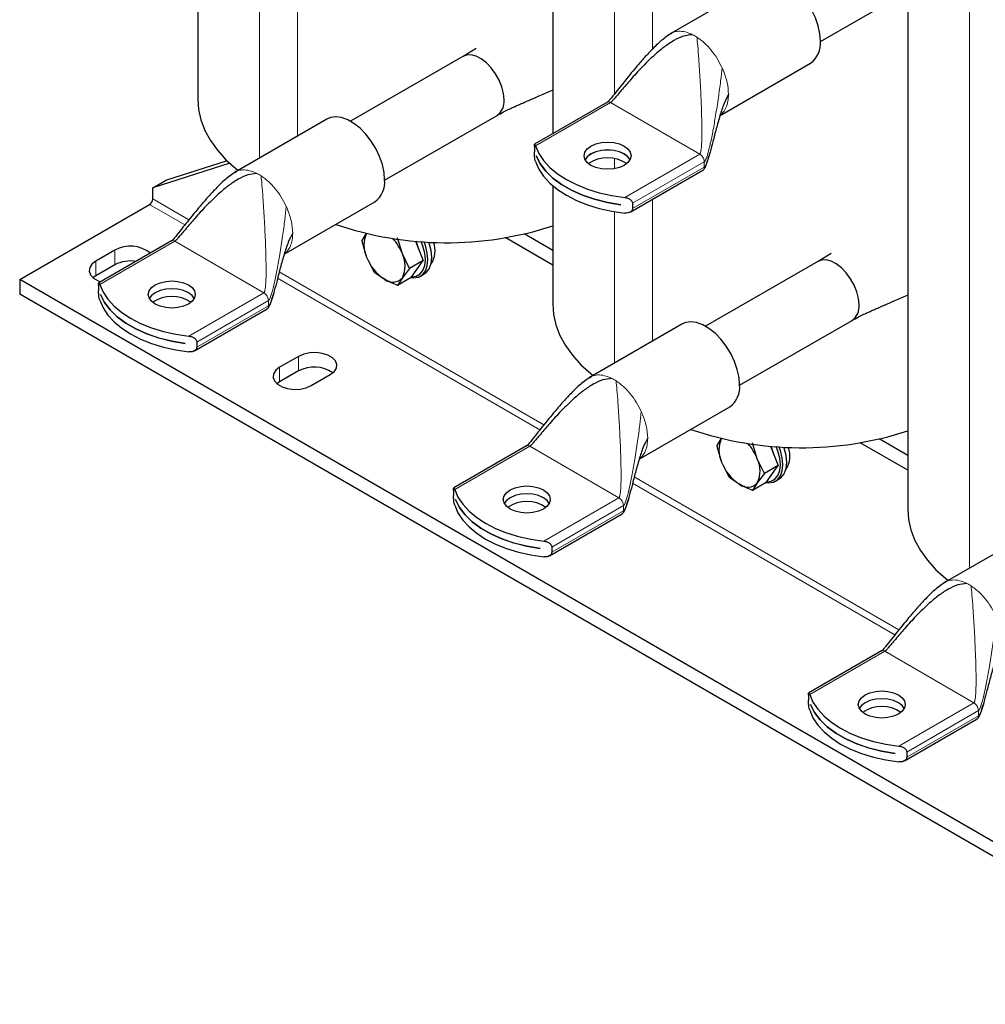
# Model space of a CAD drawing. Header units: millimetres. Extents: x 5 to 418, y 2 to 292.
# Tile 9 of 16: x 237 to 280, y 51 to 95. Entities that reach past the tile are written whole.
import ezdxf

# ---------------------------------------------------------------- set-up
doc = ezdxf.new("R2010")
doc.units = ezdxf.units.MM

msp = doc.modelspace()

# ---------------------------------------------------------------- linework, layer by layer
at = {"color": 7, "linetype": 'Continuous', "lineweight": 18}
for p, q in [((263.0875, 106.0742), (263.0875, 91.4756)), ((264.7845, 105.0945), (264.7845, 93.4794)), ((278.9266, 96.9304), (278.9266, 70.3292)), ((248.9453, 95.9268), (248.9453, 89.5965)), ((247.2483, 95.3719), (247.2483, 88.6168)), ((267.8896, 92.6506), (267.9405, 92.5349)), ((259.5669, 89.1638), (262.914, 91.096)), ((266.8926, 88.7992), (262.914, 91.096)), ((266.8926, 88.7992), (263.5456, 86.867)), ((263.0875, 88.6007), (263.0875, 88.1431)), ((263.8971, 86.6018), (267.0953, 88.4481)), ((267.0953, 88.4481), (267.0843, 88.5307)), ((267.0953, 88.214), (267.0953, 88.4481)), ((267.0953, 88.214), (263.8971, 86.3677)), ((243.9241, 85.6419), (242.348, 86.5517)), ((244.1026, 85.8654), (242.4894, 86.7967)), ((264.7845, 86.7831), (264.7845, 80.4527)), ((248.4441, 86.4632), (248.4951, 86.3474)), ((263.0875, 86.2281), (263.0875, 79.473)), ((240.1215, 82.9764), (243.4685, 84.9086)), ((247.4472, 82.6117), (243.4685, 84.9086)), ((240.7924, 84.5107), (240.7924, 83.8575)), ((239.9438, 84.0209), (239.9438, 83.3676)), ((259.9418, 76.7216), (248.131, 83.5399)), ((259.7633, 76.4981), (248.0572, 83.2559)), ((247.4472, 82.6117), (244.1002, 80.6795)), ((244.4516, 80.4143), (247.6499, 82.2606)), ((247.6499, 82.2606), (247.6388, 82.3432)), ((247.6499, 82.0266), (247.6499, 82.2606)), ((247.6499, 82.0266), (244.4516, 80.1803)), ((248.9948, 79.7755), (248.9948, 79.1223)), ((248.1463, 79.2857), (248.1463, 78.6325)), ((264.2833, 77.3194), (264.3343, 77.2036)), ((255.9607, 73.8326), (259.3077, 75.7648)), ((263.2864, 73.468), (259.3077, 75.7648)), ((275.781, 67.5779), (263.9702, 74.3961)), ((275.6025, 67.3543), (263.8964, 74.1121)), ((263.2864, 73.468), (259.9394, 71.5358)), ((260.2908, 71.2706), (263.4891, 73.1169)), ((263.4891, 73.1169), (263.478, 73.1995)), ((263.4891, 72.8828), (263.4891, 73.1169)), ((263.4891, 72.8828), (260.2908, 71.0365)), ((271.7999, 64.6888), (275.1469, 66.621)), ((279.1256, 64.3242), (275.1469, 66.621)), ((279.1256, 64.3242), (275.7785, 62.392)), ((276.13, 62.1268), (279.3283, 63.9731)), ((279.3283, 63.739), (276.13, 61.8927)), ((279.3283, 63.9731), (279.3172, 64.0557)), ((279.3283, 63.739), (279.3283, 63.9731))]:
    msp.add_line(p, q, dxfattribs=at)
at = {"color": 7, "linetype": 'Continuous', "lineweight": 25}
for p, q in [((260.3343, 105.206), (260.3343, 89.7037)), ((244.4951, 96.5298), (244.4951, 91.26)), ((269.7074, 96.544), (265.6062, 94.1764)), ((272.2784, 93.8137), (276.3346, 96.1553)), ((276.1734, 96.0623), (276.1734, 72.9725)), ((265.6116, 94.1675), (265.6329, 94.1822)), ((256.3298, 93.1551), (251.313, 90.259)), ((256.9247, 93.5067), (256.3308, 93.1557)), ((267.7977, 90.5227), (271.8372, 92.8547)), ((262.7707, 91.1102), (259.5259, 89.2371)), ((252.8329, 87.6262), (257.8497, 90.5223)), ((250.2619, 90.3565), (246.1607, 87.989)), ((259.513, 89.1327), (259.513, 88.8986)), ((259.6018, 88.715), (259.6018, 88.7167)), ((259.6018, 88.715), (259.6023, 88.7153)), ((245.9202, 88.3874), (242.4894, 87.2866)), ((245.806, 88.4958), (243.0551, 87.6132)), ((246.1662, 87.98), (246.1875, 87.9947)), ((263.7912, 86.2096), (267.036, 88.0828)), ((242.4894, 87.2866), (243.0551, 87.6132)), ((242.4894, 86.7967), (242.4894, 87.2866)), ((260.3343, 87.3861), (260.3343, 82.1163)), ((236.5497, 83.2045), (242.348, 86.5517)), ((248.3523, 84.3352), (252.3918, 86.6672)), ((263.3778, 86.5368), (263.3778, 86.5352)), ((263.8971, 86.6018), (263.8971, 86.3677)), ((251.8176, 84.9174), (252.0312, 85.2651)), ((260.3343, 84.4971), (259.0551, 85.2355)), ((243.3252, 84.9228), (240.0805, 83.0496)), ((251.8176, 84.9174), (252.0312, 84.2036)), ((253.6234, 84.346), (253.4098, 85.0598)), ((254.2173, 84.9122), (254.5535, 84.0457)), ((260.3343, 83.844), (258.2123, 85.0689)), ((240.7924, 84.5107), (239.9438, 84.0209)), ((253.9405, 83.6919), (253.6234, 84.346)), ((272.7639, 84.3629), (272.17, 84.0119)), ((252.0312, 84.2036), (252.3484, 83.5495)), ((254.5535, 84.0457), (253.9405, 83.6919)), ((254.0227, 83.2906), (254.5535, 84.0457)), ((272.169, 84.0113), (267.1522, 81.1152)), ((240.7924, 83.8575), (239.9438, 83.3676)), ((253.9405, 83.6919), (253.6234, 83.2845)), ((254.4334, 83.3545), (254.6031, 83.4524)), ((291.4212, 51.5278), (236.5497, 83.2045)), ((236.5497, 83.2045), (236.5497, 82.5512)), ((239.9438, 83.3676), (239.8264, 83.2861)), ((254.0227, 83.2906), (253.4098, 82.9368)), ((253.6234, 83.2845), (253.4098, 82.9368)), ((240.0676, 82.9452), (240.0676, 82.7111)), ((291.4212, 50.8746), (236.5497, 82.5512)), ((240.1564, 82.5275), (240.1564, 82.5292)), ((240.1564, 82.5275), (240.1569, 82.5278)), ((244.3458, 80.0222), (247.5905, 81.8953)), ((268.6721, 78.4824), (273.6889, 81.3786)), ((266.1011, 81.2128), (261.9999, 78.8452)), ((244.4516, 80.4143), (244.4516, 80.1803)), ((243.9323, 80.3494), (243.9323, 80.3477)), ((248.9948, 79.7755), (248.1463, 79.2857)), ((248.9948, 79.1223), (248.1463, 78.6325)), ((248.1463, 78.6325), (248.0288, 78.5509)), ((249.5605, 78.4693), (250.409, 78.9591)), ((262.0054, 78.8363), (262.0267, 78.851)), ((264.1915, 75.1915), (268.231, 77.5234)), ((267.6568, 75.7736), (267.8704, 76.1213)), ((276.1734, 75.3533), (274.8943, 76.0917)), ((259.1644, 75.779), (255.9197, 73.9058)), ((267.6568, 75.7736), (267.8704, 75.0598)), ((269.4626, 75.2022), (269.249, 75.916)), ((270.0565, 75.7684), (270.3927, 74.902)), ((276.1734, 74.7002), (274.0515, 75.9251)), ((269.7797, 74.5481), (269.4626, 75.2022)), ((267.8704, 75.0598), (268.1876, 74.4058)), ((270.3927, 74.902), (269.7797, 74.5481)), ((269.8619, 74.1468), (270.3927, 74.902)), ((269.7797, 74.5481), (269.4626, 74.1407)), ((270.2726, 74.2107), (270.4423, 74.3087)), ((255.9068, 73.8014), (255.9068, 73.5673)), ((269.8619, 74.1468), (269.249, 73.793)), ((269.4626, 74.1407), (269.249, 73.793)), ((255.9956, 73.3838), (255.9956, 73.3854)), ((255.9956, 73.3838), (255.9961, 73.3841)), ((260.185, 70.8784), (263.4297, 72.7515)), ((281.9403, 72.069), (277.8391, 69.7014)), ((259.7715, 71.2056), (259.7715, 71.204)), ((260.2908, 71.2706), (260.2908, 71.0365)), ((277.8446, 69.6925), (277.8659, 69.7072)), ((275.0036, 66.6352), (271.7588, 64.7621)), ((271.746, 64.6577), (271.746, 64.4236)), ((271.8348, 64.24), (271.8348, 64.2416)), ((271.8348, 64.24), (271.8353, 64.2403)), ((276.0241, 61.7346), (279.2689, 63.6078)), ((275.6107, 62.0618), (275.6107, 62.0602)), ((276.13, 62.1268), (276.13, 61.8927))]:
    msp.add_line(p, q, dxfattribs=at)
at = {"color": 7, "linetype": 'Continuous', "lineweight": 25, "flags": 128}
for points in [[(272.2784, 93.8299), (272.2528, 94.1643), (272.1767, 94.5169), (272.0528, 94.8757), (271.8853, 95.2285), (271.6799, 95.5633), (271.4436, 95.8687), (271.1845, 96.1342), (270.9113, 96.3509), (270.6333, 96.5114), (270.3601, 96.6101), (270.1009, 96.6438), (269.8646, 96.6113), (269.7074, 96.544)], [(258.1646, 91.2183), (258.1394, 91.4996), (258.0652, 91.7967), (257.9454, 92.0959), (257.7856, 92.383), (257.5932, 92.6447), (257.3773, 92.8686), (257.148, 93.0445), (256.9159, 93.1639), (256.6919, 93.2214), (256.4866, 93.2142), (256.3298, 93.1551)], [(244.4951, 91.26), (244.5308, 90.7871), (244.6379, 90.3177), (244.8154, 89.8555), (245.062, 89.4041), (245.3758, 88.9667), (245.7544, 88.5468), (246.195, 88.1475), (246.2951, 88.0666)], [(252.833, 87.6424), (252.8073, 87.9768), (252.7313, 88.3294), (252.6074, 88.6882), (252.4399, 89.041), (252.2345, 89.3758), (251.9982, 89.6812), (251.739, 89.9468), (251.4658, 90.1635), (251.1879, 90.3239), (250.9147, 90.4226), (250.6555, 90.4563), (250.4192, 90.4238), (250.2619, 90.3565)], [(259.5669, 89.1638), (259.7133, 88.8296), (259.9276, 88.5077), (260.2069, 88.203), (260.5472, 87.9196), (260.9435, 87.6617), (261.3903, 87.4329), (261.8812, 87.2365), (262.4091, 87.0752), (262.9666, 86.9515), (263.5456, 86.867)], [(263.5244, 88.2944), (263.307, 88.1981), (263.0537, 88.1375), (262.782, 88.1169), (262.5102, 88.1375), (262.257, 88.1981), (262.0395, 88.2944), (261.8727, 88.4199), (261.7678, 88.5661), (261.732, 88.723), (261.7678, 88.8799), (261.8727, 89.0261), (262.0395, 89.1516), (262.257, 89.248), (262.5102, 89.3085), (262.782, 89.3292), (263.0537, 89.3085), (263.307, 89.248), (263.5244, 89.1516), (263.6913, 89.0261), (263.7962, 88.8799), (263.832, 88.723), (263.7962, 88.5661), (263.6913, 88.4199), (263.5244, 88.2944)], [(259.6018, 88.7167), (259.7775, 88.3701), (260.0267, 88.0389), (260.3457, 87.7283), (260.7293, 87.443), (261.1716, 87.1877), (261.6656, 86.9663), (262.2037, 86.7821), (262.7774, 86.6383), (263.3778, 86.5368)], [(263.3778, 86.5352), (262.7774, 86.6366), (262.2037, 86.7805), (261.6656, 86.9646), (261.1716, 87.1861), (260.7293, 87.4414), (260.3457, 87.7266), (260.0267, 88.0373), (259.7775, 88.3685), (259.6018, 88.715)], [(263.7872, 88.5479), (263.6913, 88.6758), (263.5244, 88.8013), (263.307, 88.8977), (263.0537, 88.9582), (262.782, 88.9789), (262.5102, 88.9582), (262.257, 88.8977), (262.0395, 88.8013), (261.8727, 88.6758), (261.7768, 88.5479)], [(263.7868, 88.547), (263.6913, 88.6742), (263.5244, 88.7997), (263.307, 88.896), (263.0537, 88.9566), (262.782, 88.9772), (262.5102, 88.9566), (262.257, 88.896), (262.0395, 88.7997), (261.8727, 88.6742), (261.7772, 88.547)], [(259.5669, 88.4616), (259.7133, 88.1273), (259.9276, 87.8055), (260.2069, 87.5007), (260.5472, 87.2174), (260.9435, 86.9595), (261.3903, 86.7306), (261.8812, 86.5342), (262.4091, 86.373), (262.9666, 86.2493), (263.5456, 86.1648)], [(254.0201, 83.2891), (254.1243, 83.2797), (254.3388, 83.3115), (254.518, 83.4149), (254.6528, 83.5848), (254.7364, 83.8127), (254.7648, 84.087), (254.7364, 84.3941), (254.6528, 84.7185), (254.5903, 84.8847)], [(254.0434, 83.32), (254.247, 83.3503), (254.4172, 83.4485), (254.5452, 83.6099), (254.6247, 83.8264), (254.6517, 84.087), (254.6247, 84.3787), (254.5452, 84.687), (254.4654, 84.893)], [(254.6031, 83.4524), (254.6877, 83.5129), (254.8225, 83.6828), (254.9061, 83.9106), (254.9345, 84.185), (254.9061, 84.4921), (254.8225, 84.8165), (254.8027, 84.873)], [(239.9438, 84.0209), (239.7733, 83.8893), (239.6738, 83.7354), (239.6535, 83.5715), (239.714, 83.4109), (239.8504, 83.2667), (240.0517, 83.1505), (240.1759, 83.1047)], [(274.0038, 82.0745), (273.9786, 82.3558), (273.9044, 82.653), (273.7846, 82.9521), (273.6248, 83.2392), (273.4324, 83.5009), (273.2165, 83.7249), (272.9872, 83.9007), (272.7551, 84.0201), (272.5311, 84.0776), (272.3258, 84.0704), (272.169, 84.0113)], [(244.079, 82.1069), (243.8615, 82.0106), (243.6083, 81.95), (243.3365, 81.9294), (243.0648, 81.95), (242.8115, 82.0106), (242.5941, 82.1069), (242.4272, 82.2325), (242.3223, 82.3787), (242.2865, 82.5355), (242.3223, 82.6924), (242.4272, 82.8386), (242.5941, 82.9641), (242.8115, 83.0605), (243.0648, 83.121), (243.3365, 83.1417), (243.6083, 83.121), (243.8615, 83.0605), (244.079, 82.9641), (244.2459, 82.8386), (244.3508, 82.6924), (244.3865, 82.5355), (244.3508, 82.3787), (244.2459, 82.2325), (244.079, 82.1069)], [(240.1215, 82.9764), (240.2679, 82.6421), (240.4822, 82.3203), (240.7615, 82.0155), (241.1017, 81.7321), (241.4981, 81.4742), (241.9449, 81.2454), (242.4357, 81.049), (242.9636, 80.8878), (243.5211, 80.764), (244.1002, 80.6795)], [(244.3418, 82.3604), (244.2459, 82.4883), (244.079, 82.6139), (243.8615, 82.7102), (243.6083, 82.7707), (243.3365, 82.7914), (243.0648, 82.7707), (242.8115, 82.7102), (242.5941, 82.6139), (242.4272, 82.4883), (242.3313, 82.3604)], [(244.3413, 82.3596), (244.2459, 82.4867), (244.079, 82.6122), (243.8615, 82.7085), (243.6083, 82.7691), (243.3365, 82.7898), (243.0648, 82.7691), (242.8115, 82.7085), (242.5941, 82.6122), (242.4272, 82.4867), (242.3318, 82.3596)], [(240.1215, 82.2741), (240.2679, 81.9399), (240.4822, 81.618), (240.7615, 81.3133), (241.1017, 81.0299), (241.4981, 80.772), (241.9449, 80.5432), (242.4357, 80.3468), (242.9636, 80.1855), (243.5211, 80.0618), (244.1002, 79.9773)], [(240.1564, 82.5292), (240.3321, 82.1826), (240.5813, 81.8514), (240.9002, 81.5408), (241.2838, 81.2556), (241.7261, 81.0002), (242.2202, 80.7788), (242.7583, 80.5947), (243.332, 80.4508), (243.9323, 80.3494)], [(243.9323, 80.3477), (243.332, 80.4491), (242.7583, 80.593), (242.2202, 80.7771), (241.7261, 80.9986), (241.2838, 81.2539), (240.9002, 81.5392), (240.5813, 81.8498), (240.3321, 82.181), (240.1564, 82.5275)], [(260.3343, 82.1163), (260.37, 81.6433), (260.4771, 81.174), (260.6546, 80.7118), (260.9011, 80.2603), (261.215, 79.8229), (261.5936, 79.403), (262.0342, 79.0037), (262.1343, 78.9228)], [(268.6722, 78.4986), (268.6465, 78.833), (268.5705, 79.1856), (268.4466, 79.5444), (268.2791, 79.8973), (268.0737, 80.2321), (267.8374, 80.5374), (267.5782, 80.803), (267.305, 81.0197), (267.0271, 81.1801), (266.7539, 81.2789), (266.4947, 81.3125), (266.2584, 81.28), (266.1011, 81.2128)], [(250.409, 78.9591), (250.5796, 79.0907), (250.6791, 79.2446), (250.6994, 79.4085), (250.6389, 79.5691), (250.5025, 79.7133), (250.3012, 79.8295), (250.0514, 79.9082), (249.7733, 79.9432), (249.4894, 79.9314), (249.2227, 79.874), (248.9948, 79.7755)], [(248.1463, 79.2857), (247.9757, 79.1542), (247.8762, 79.0002), (247.8559, 78.8363), (247.9164, 78.6758), (248.0529, 78.5315), (248.2541, 78.4154), (248.5039, 78.3366), (248.7821, 78.3017), (249.066, 78.3134), (249.3326, 78.3708), (249.5605, 78.4693)], [(269.8593, 74.1453), (269.9635, 74.1359), (270.178, 74.1677), (270.3572, 74.2712), (270.492, 74.4411), (270.5756, 74.6689), (270.604, 74.9432), (270.5756, 75.2503), (270.492, 75.5748), (270.4295, 75.741)], [(269.8826, 74.1763), (270.0862, 74.2065), (270.2564, 74.3048), (270.3844, 74.4662), (270.4639, 74.6826), (270.4909, 74.9432), (270.4639, 75.235), (270.3844, 75.5432), (270.3045, 75.7492)], [(270.4423, 74.3087), (270.5269, 74.3691), (270.6617, 74.539), (270.7453, 74.7669), (270.7737, 75.0412), (270.7453, 75.3483), (270.6617, 75.6727), (270.6419, 75.7292)], [(255.9607, 73.8326), (256.107, 73.4983), (256.3214, 73.1765), (256.6007, 72.8717), (256.9409, 72.5884), (257.3373, 72.3304), (257.784, 72.1016), (258.2749, 71.9052), (258.8028, 71.744), (259.3603, 71.6202), (259.9394, 71.5358)], [(259.9182, 72.9631), (259.7007, 72.8668), (259.4475, 72.8063), (259.1757, 72.7856), (258.904, 72.8063), (258.6507, 72.8668), (258.4333, 72.9631), (258.2664, 73.0887), (258.1615, 73.2349), (258.1257, 73.3918), (258.1615, 73.5486), (258.2664, 73.6948), (258.4333, 73.8204), (258.6507, 73.9167), (258.904, 73.9773), (259.1757, 73.9979), (259.4475, 73.9773), (259.7007, 73.9167), (259.9182, 73.8204), (260.0851, 73.6948), (260.19, 73.5486), (260.2257, 73.3918), (260.19, 73.2349), (260.0851, 73.0887), (259.9182, 72.9631)], [(255.9956, 73.3854), (256.1712, 73.0388), (256.4205, 72.7077), (256.7394, 72.397), (257.123, 72.1118), (257.5653, 71.8565), (258.0594, 71.635), (258.5975, 71.4509), (259.1712, 71.307), (259.7715, 71.2056)], [(259.7715, 71.204), (259.1712, 71.3054), (258.5975, 71.4493), (258.0594, 71.6334), (257.5653, 71.8548), (257.123, 72.1102), (256.7394, 72.3954), (256.4205, 72.706), (256.1712, 73.0372), (255.9956, 73.3838)], [(260.1809, 73.2166), (260.0851, 73.3445), (259.9182, 73.4701), (259.7007, 73.5664), (259.4475, 73.627), (259.1757, 73.6476), (258.904, 73.627), (258.6507, 73.5664), (258.4333, 73.4701), (258.2664, 73.3445), (258.1705, 73.2166)], [(260.1805, 73.2158), (260.0851, 73.3429), (259.9182, 73.4684), (259.7007, 73.5648), (259.4475, 73.6253), (259.1757, 73.646), (258.904, 73.6253), (258.6507, 73.5648), (258.4333, 73.4684), (258.2664, 73.3429), (258.171, 73.2158)], [(255.9607, 73.1304), (256.107, 72.7961), (256.3214, 72.4743), (256.6007, 72.1695), (256.9409, 71.8861), (257.3373, 71.6282), (257.784, 71.3994), (258.2749, 71.203), (258.8028, 71.0418), (259.3603, 70.918), (259.9394, 70.8335)], [(276.1734, 72.9725), (276.2092, 72.4995), (276.3163, 72.0302), (276.4937, 71.568), (276.7403, 71.1165), (277.0542, 70.6791), (277.4328, 70.2592), (277.8734, 69.86), (277.9735, 69.779)], [(271.7999, 64.6888), (271.9462, 64.3545), (272.1606, 64.0327), (272.4399, 63.728), (272.7801, 63.4446), (273.1765, 63.1867), (273.6232, 62.9579), (274.1141, 62.7614), (274.642, 62.6002), (275.1995, 62.4765), (275.7785, 62.392)], [(275.7574, 63.8194), (275.5399, 63.723), (275.2867, 63.6625), (275.0149, 63.6418), (274.7432, 63.6625), (274.4899, 63.723), (274.2725, 63.8194), (274.1056, 63.9449), (274.0007, 64.0911), (273.9649, 64.248), (274.0007, 64.4049), (274.1056, 64.5511), (274.2725, 64.6766), (274.4899, 64.7729), (274.7432, 64.8335), (275.0149, 64.8541), (275.2867, 64.8335), (275.5399, 64.7729), (275.7574, 64.6766), (275.9243, 64.5511), (276.0292, 64.4049), (276.0649, 64.248), (276.0292, 64.0911), (275.9243, 63.9449), (275.7574, 63.8194)], [(271.8348, 64.2416), (272.0104, 63.8951), (272.2597, 63.5639), (272.5786, 63.2532), (272.9622, 62.968), (273.4045, 62.7127), (273.8986, 62.4912), (274.4367, 62.3071), (275.0104, 62.1632), (275.6107, 62.0618)], [(275.6107, 62.0602), (275.0104, 62.1616), (274.4367, 62.3055), (273.8986, 62.4896), (273.4045, 62.7111), (272.9622, 62.9664), (272.5786, 63.2516), (272.2597, 63.5622), (272.0104, 63.8934), (271.8348, 64.24)], [(276.0201, 64.0728), (275.9243, 64.2008), (275.7574, 64.3263), (275.5399, 64.4226), (275.2867, 64.4832), (275.0149, 64.5038), (274.7432, 64.4832), (274.4899, 64.4226), (274.2725, 64.3263), (274.1056, 64.2008), (274.0097, 64.0728)], [(276.0197, 64.072), (275.9243, 64.1991), (275.7574, 64.3247), (275.5399, 64.421), (275.2867, 64.4816), (275.0149, 64.5022), (274.7432, 64.4816), (274.4899, 64.421), (274.2725, 64.3247), (274.1056, 64.1991), (274.0101, 64.072)], [(271.7999, 63.9866), (271.9462, 63.6523), (272.1606, 63.3305), (272.4399, 63.0257), (272.7801, 62.7424), (273.1765, 62.4844), (273.6232, 62.2556), (274.1141, 62.0592), (274.642, 61.898), (275.1995, 61.7742), (275.7785, 61.6898)]]:
    msp.add_lwpolyline(points, dxfattribs=at)
at = {"color": 7, "linetype": 'Continuous', "lineweight": 18}
for centre in [(265.6692, 92.332), (246.2237, 86.1446), (262.0629, 77.0008), (277.9021, 67.857)]:
    msp.add_arc(centre, 2.0069, 56.88363, 63.12174, dxfattribs=at)
at = {"color": 7, "linetype": 'Continuous', "lineweight": 25}
for centre, radius, start, end in [((271.2237, 93.7196), 1.0604, 305.34553, 5.96665), ((257.4171, 91.1372), 0.7518, 305.12687, 6.18531), ((262.782, 87.1174), 1.5187, 55.69609, 124.30391), ((251.7783, 87.5322), 1.0604, 305.34553, 5.96665), ((242.1824, 86.8107), 0.3074, 302.60548, 357.39452), ((255.596, 100.1423), 15.2995, 251.14987, 288.04096), ((253.0928, 84.7343), 1.1869, 153.43643, 206.56357), ((251.5737, 83.5502), 2.1988, 21.21757, 42.4017), ((252.5806, 84.1112), 1.8316, 13.63553, 25.90005), ((253.9858, 84.4853), 1.0956, 326.42803, 20.22687), ((241.4862, 83.2622), 1.4284, 51.29034, 119.06056), ((252.5618, 83.8152), 1.1869, 333.43643, 26.56357), ((241.4987, 82.4857), 1.5429, 80.89869, 117.24387), ((253.9034, 84.8934), 1.9952, 200.22711, 237.36203), ((253.189, 83.6559), 0.5716, 230.75183, 319.4672), ((243.3365, 80.9299), 1.5187, 55.69609, 124.30391), ((273.2563, 81.9935), 0.7518, 305.12687, 6.18531), ((249.6945, 77.8393), 1.4614, 55.29788, 118.60389), ((267.6175, 78.3884), 1.0604, 305.34553, 5.96665), ((271.4352, 90.9985), 15.2995, 251.14987, 288.04096), ((268.932, 75.5906), 1.1869, 153.43643, 206.56357), ((267.4129, 74.4064), 2.1988, 21.21757, 42.4017), ((268.4198, 74.9675), 1.8316, 13.63553, 25.90005), ((269.825, 75.3416), 1.0956, 326.42803, 20.22687), ((268.401, 74.6714), 1.1869, 333.43643, 26.56357), ((269.7426, 75.7497), 1.9952, 200.22711, 237.36203), ((269.0282, 74.5122), 0.5716, 230.75183, 319.4672), ((259.1757, 71.7861), 1.5187, 55.69609, 124.30391), ((275.0149, 62.6423), 1.5187, 55.69609, 124.30391)]:
    msp.add_arc(centre, radius, start, end, dxfattribs=at)
for points, knots in [([(265.6292, 94.1895), (265.4741, 94.082), (265.1503, 93.8575), (264.7525, 93.4537), (264.3824, 93.0549), (264.0614, 92.6819), (263.7629, 92.3214), (263.4861, 91.977), (263.2185, 91.6392), (263.0111, 91.3773), (262.8709, 91.2087), (262.8109, 91.1439), (262.7878, 91.1227), (262.7775, 91.1145), (262.7733, 91.1119), (262.7713, 91.1106)], [0, 0, 0, 0, 0.1307919, 0.2730632, 0.4017355, 0.5202044, 0.6260224, 0.7388093, 0.8390932, 0.9364832, 0.9754713, 0.9895398, 0.9950879, 0.997589, 1, 1, 1, 1]), ([(266.5765, 94.1221), (266.4377, 94.1057), (266.1333, 94.0695), (265.7133, 93.8532), (265.2561, 93.5464), (264.7829, 93.1403), (264.2895, 92.6521), (263.828, 92.1446), (263.4727, 91.7276), (263.2323, 91.4412), (263.0973, 91.2826), (263.0035, 91.1767), (262.9478, 91.1218), (262.9252, 91.1032), (262.9175, 91.0983), (262.914, 91.096)], [0, 0, 0, 0, 0.0781591, 0.1714186, 0.2791858, 0.4190541, 0.5640356, 0.7218879, 0.857226, 0.9114767, 0.9541996, 0.9837127, 0.9942303, 0.9973255, 1, 1, 1, 1]), ([(257.8403, 90.517), (257.9381, 90.5701), (258.1109, 90.664), (258.361, 90.7893), (258.5569, 90.8798), (258.737, 90.9599), (258.9069, 91.035), (259.1025, 91.1208), (259.39, 91.2465), (259.7994, 91.4247), (260.1383, 91.5717), (260.3289, 91.6543), (260.3343, 91.6566)], [0, 0, 0, 0, 0.1489451, 0.2633828, 0.356259, 0.4145264, 0.4787872, 0.551995, 0.6341922, 0.7952789, 0.9942958, 1, 1, 1, 1]), ([(268.1772, 91.4623), (268.1075, 91.3262), (267.9519, 91.0221), (267.7885, 90.5022), (267.627, 89.9326), (267.4876, 89.3848), (267.3651, 88.9101), (267.2645, 88.5558), (267.1862, 88.3428), (267.1312, 88.2443), (267.1061, 88.2231), (267.0953, 88.214)], [0, 0, 0, 0, 0.1303521, 0.2913201, 0.4676123, 0.6426499, 0.7822057, 0.8962355, 0.9669328, 0.9859008, 1, 1, 1, 1]), ([(259.513, 89.1327), (259.5134, 89.1533), (259.514, 89.1946), (259.5194, 89.2292), (259.5283, 89.2427), (259.5426, 89.2281), (259.5569, 89.194), (259.5658, 89.1671), (259.5669, 89.1638)], [0, 0, 0, 0, 0.1625415, 0.324504, 0.4998447, 0.7117953, 0.9647227, 1, 1, 1, 1]), ([(259.5669, 88.4616), (259.5583, 88.4932), (259.5412, 88.5555), (259.5251, 88.6752), (259.5161, 88.7861), (259.5132, 88.8577), (259.5131, 88.8914), (259.513, 88.8986)], [0, 0, 0, 0, 0.2897266, 0.5701644, 0.7589, 0.9488943, 1, 1, 1, 1]), ([(267.0357, 88.0827), (267.0494, 88.0924), (267.0775, 88.1125), (267.1271, 88.1807), (267.1776, 88.2922), (267.2392, 88.4725), (267.2781, 88.6143), (267.3023, 88.7024)], [0, 0, 0, 0, 0.0724942, 0.1489386, 0.3487839, 0.5953235, 1, 1, 1, 1]), ([(246.1837, 88.0021), (246.0286, 87.8945), (245.7049, 87.67), (245.3071, 87.2663), (244.9369, 86.8675), (244.616, 86.4944), (244.3175, 86.134), (244.0407, 85.7895), (243.7731, 85.4517), (243.5656, 85.1898), (243.4255, 85.0212), (243.3655, 84.9565), (243.3424, 84.9352), (243.3321, 84.9271), (243.3279, 84.9244), (243.3258, 84.9231)], [0, 0, 0, 0, 0.1307919, 0.2730632, 0.4017355, 0.5202044, 0.6260224, 0.7388093, 0.8390932, 0.9364832, 0.9754713, 0.9895398, 0.9950879, 0.997589, 1, 1, 1, 1]), ([(247.1311, 87.9347), (246.9923, 87.9182), (246.6878, 87.8821), (246.2679, 87.6657), (245.8107, 87.3589), (245.3375, 86.9528), (244.8441, 86.4646), (244.3826, 85.9571), (244.0272, 85.5401), (243.7869, 85.2537), (243.6519, 85.0951), (243.5581, 84.9892), (243.5024, 84.9343), (243.4798, 84.9157), (243.4721, 84.9108), (243.4685, 84.9086)], [0, 0, 0, 0, 0.0781591, 0.1714186, 0.2791858, 0.4190541, 0.5640356, 0.7218879, 0.857226, 0.9114767, 0.9541996, 0.9837127, 0.9942303, 0.9973255, 1, 1, 1, 1]), ([(263.5456, 86.867), (263.5935, 86.858), (263.6879, 86.8404), (263.7999, 86.7762), (263.8709, 86.701), (263.8954, 86.6419), (263.8968, 86.6088), (263.8971, 86.6018)], [0, 0, 0, 0, 0.2897266, 0.5701644, 0.7589, 0.9488943, 1, 1, 1, 1]), ([(263.8971, 86.3677), (263.8941, 86.3456), (263.8882, 86.3013), (263.8441, 86.2442), (263.7771, 86.1973), (263.6815, 86.1649), (263.5989, 86.1596), (263.5514, 86.1642), (263.5456, 86.1648)], [0, 0, 0, 0, 0.1625415, 0.324504, 0.4998447, 0.7117953, 0.9647227, 1, 1, 1, 1]), ([(248.7318, 85.2748), (248.6621, 85.1387), (248.5064, 84.8346), (248.3431, 84.3147), (248.1815, 83.7451), (248.0422, 83.1974), (247.9196, 82.7226), (247.819, 82.3683), (247.7408, 82.1553), (247.6858, 82.0568), (247.6606, 82.0356), (247.6499, 82.0266)], [0, 0, 0, 0, 0.1303521, 0.2913201, 0.4676123, 0.6426499, 0.7822057, 0.8962355, 0.9669328, 0.9859008, 1, 1, 1, 1]), ([(252.8273, 83.2133), (252.6988, 83.2942), (252.5284, 83.4014), (252.3838, 83.5204), (252.3484, 83.5495)], [0, 0, 0, 0, 0.7546767, 1, 1, 1, 1]), ([(240.0676, 82.9452), (240.0679, 82.9659), (240.0686, 83.0071), (240.074, 83.0418), (240.0829, 83.0552), (240.0972, 83.0406), (240.1114, 83.0065), (240.1204, 82.9796), (240.1215, 82.9764)], [0, 0, 0, 0, 0.1625415, 0.324504, 0.4998447, 0.7117953, 0.9647227, 1, 1, 1, 1]), ([(253.4098, 82.9368), (253.4033, 82.9394), (253.1967, 83.0221), (253.0091, 83.1192), (252.8273, 83.2133)], [0, 0, 0, 0, 0.03148504, 1, 1, 1, 1]), ([(240.1215, 82.2741), (240.1128, 82.3058), (240.0957, 82.368), (240.0797, 82.4877), (240.0706, 82.5986), (240.0678, 82.6702), (240.0676, 82.704), (240.0676, 82.7111)], [0, 0, 0, 0, 0.2897266, 0.5701644, 0.7589, 0.9488943, 1, 1, 1, 1]), ([(247.5903, 81.8952), (247.604, 81.9049), (247.6321, 81.925), (247.6816, 81.9932), (247.7322, 82.1047), (247.7937, 82.285), (247.8327, 82.4268), (247.8569, 82.5149)], [0, 0, 0, 0, 0.0724942, 0.1489386, 0.3487839, 0.5953235, 1, 1, 1, 1]), ([(273.6795, 81.3733), (273.7772, 81.4263), (273.9501, 81.5202), (274.2002, 81.6455), (274.3961, 81.736), (274.5762, 81.8162), (274.7461, 81.8912), (274.9417, 81.977), (275.2292, 82.1027), (275.6386, 82.2809), (275.9775, 82.428), (276.1681, 82.5105), (276.1734, 82.5128)], [0, 0, 0, 0, 0.1489451, 0.2633828, 0.356259, 0.4145264, 0.4787872, 0.551995, 0.6341922, 0.7952789, 0.9942958, 1, 1, 1, 1]), ([(244.1002, 80.6795), (244.1481, 80.6706), (244.2424, 80.6529), (244.3545, 80.5887), (244.4254, 80.5135), (244.4499, 80.4544), (244.4513, 80.4213), (244.4516, 80.4143)], [0, 0, 0, 0, 0.2897266, 0.5701644, 0.7589, 0.9488943, 1, 1, 1, 1]), ([(244.4516, 80.1803), (244.4487, 80.1581), (244.4428, 80.1138), (244.3987, 80.0568), (244.3317, 80.0098), (244.236, 79.9775), (244.1535, 79.9721), (244.106, 79.9767), (244.1002, 79.9773)], [0, 0, 0, 0, 0.1625415, 0.324504, 0.4998447, 0.7117953, 0.9647227, 1, 1, 1, 1]), ([(262.0229, 78.8583), (261.8678, 78.7508), (261.5441, 78.5262), (261.1463, 78.1225), (260.7761, 77.7237), (260.4552, 77.3506), (260.1567, 76.9902), (259.8799, 76.6457), (259.6123, 76.3079), (259.4048, 76.046), (259.2647, 75.8775), (259.2047, 75.8127), (259.1816, 75.7915), (259.1713, 75.7833), (259.1671, 75.7807), (259.165, 75.7794)], [0, 0, 0, 0, 0.1307919, 0.2730632, 0.4017355, 0.5202044, 0.6260224, 0.7388093, 0.8390932, 0.9364832, 0.9754713, 0.9895398, 0.9950879, 0.997589, 1, 1, 1, 1]), ([(262.9703, 78.7909), (262.8314, 78.7744), (262.527, 78.7383), (262.1071, 78.522), (261.6499, 78.2151), (261.1766, 77.8091), (260.6832, 77.3208), (260.2218, 76.8133), (259.8664, 76.3964), (259.6261, 76.11), (259.491, 75.9514), (259.3973, 75.8454), (259.3416, 75.7905), (259.3189, 75.7719), (259.3113, 75.7671), (259.3077, 75.7648)], [0, 0, 0, 0, 0.0781591, 0.1714186, 0.2791858, 0.4190541, 0.5640356, 0.7218879, 0.857226, 0.9114767, 0.9541996, 0.9837127, 0.9942303, 0.9973255, 1, 1, 1, 1]), ([(264.571, 76.131), (264.5013, 75.9949), (264.3456, 75.6908), (264.1823, 75.1709), (264.0207, 74.6013), (263.8814, 74.0536), (263.7588, 73.5789), (263.6582, 73.2246), (263.5799, 73.0115), (263.5249, 72.9131), (263.4998, 72.8918), (263.4891, 72.8828)], [0, 0, 0, 0, 0.1303521, 0.2913201, 0.4676123, 0.6426499, 0.7822057, 0.8962355, 0.9669328, 0.9859008, 1, 1, 1, 1]), ([(268.6665, 74.0695), (268.538, 74.1504), (268.3676, 74.2577), (268.223, 74.3766), (268.1876, 74.4058)], [0, 0, 0, 0, 0.7546767, 1, 1, 1, 1]), ([(255.9068, 73.8014), (255.9071, 73.8221), (255.9078, 73.8633), (255.9132, 73.898), (255.9221, 73.9114), (255.9364, 73.8968), (255.9506, 73.8628), (255.9596, 73.8359), (255.9607, 73.8326)], [0, 0, 0, 0, 0.1625415, 0.324504, 0.4998447, 0.7117953, 0.9647227, 1, 1, 1, 1]), ([(269.249, 73.793), (269.2425, 73.7956), (269.0359, 73.8783), (268.8482, 73.9754), (268.6665, 74.0695)], [0, 0, 0, 0, 0.03148504, 1, 1, 1, 1]), ([(255.9607, 73.1304), (255.952, 73.162), (255.9349, 73.2242), (255.9189, 73.3439), (255.9098, 73.4548), (255.907, 73.5264), (255.9068, 73.5602), (255.9068, 73.5673)], [0, 0, 0, 0, 0.2897266, 0.5701644, 0.7589, 0.9488943, 1, 1, 1, 1]), ([(263.4295, 72.7514), (263.4432, 72.7612), (263.4713, 72.7812), (263.5208, 72.8494), (263.5714, 72.961), (263.6329, 73.1412), (263.6719, 73.283), (263.6961, 73.3712)], [0, 0, 0, 0, 0.0724942, 0.1489386, 0.3487839, 0.5953235, 1, 1, 1, 1]), ([(259.9394, 71.5358), (259.9873, 71.5268), (260.0816, 71.5092), (260.1937, 71.4449), (260.2646, 71.3697), (260.2891, 71.3106), (260.2905, 71.2776), (260.2908, 71.2706)], [0, 0, 0, 0, 0.2897266, 0.5701644, 0.7589, 0.9488943, 1, 1, 1, 1]), ([(260.2908, 71.0365), (260.2879, 71.0143), (260.282, 70.9701), (260.2378, 70.913), (260.1709, 70.8661), (260.0752, 70.8337), (259.9926, 70.8283), (259.9452, 70.833), (259.9394, 70.8335)], [0, 0, 0, 0, 0.1625415, 0.324504, 0.4998447, 0.7117953, 0.9647227, 1, 1, 1, 1]), ([(277.8621, 69.7145), (277.707, 69.607), (277.3833, 69.3825), (276.9855, 68.9787), (276.6153, 68.5799), (276.2943, 68.2069), (275.9959, 67.8464), (275.719, 67.502), (275.4515, 67.1642), (275.244, 66.9023), (275.1039, 66.7337), (275.0439, 66.6689), (275.0208, 66.6477), (275.0105, 66.6395), (275.0063, 66.6369), (275.0042, 66.6356)], [0, 0, 0, 0, 0.1307919, 0.2730632, 0.4017355, 0.5202044, 0.6260224, 0.7388093, 0.8390932, 0.9364832, 0.9754713, 0.9895398, 0.9950879, 0.997589, 1, 1, 1, 1]), ([(278.8094, 69.6471), (278.6706, 69.6307), (278.3662, 69.5945), (277.9462, 69.3782), (277.489, 69.0714), (277.0158, 68.6653), (276.5224, 68.1771), (276.0609, 67.6695), (275.7056, 67.2526), (275.4653, 66.9662), (275.3302, 66.8076), (275.2365, 66.7016), (275.1807, 66.6468), (275.1581, 66.6282), (275.1505, 66.6233), (275.1469, 66.621)], [0, 0, 0, 0, 0.0781591, 0.1714186, 0.2791858, 0.4190541, 0.5640356, 0.7218879, 0.857226, 0.9114767, 0.9541996, 0.9837127, 0.9942303, 0.9973255, 1, 1, 1, 1]), ([(280.4102, 66.9873), (280.3405, 66.8512), (280.1848, 66.547), (280.0215, 66.0272), (279.8599, 65.4575), (279.7206, 64.9098), (279.598, 64.4351), (279.4974, 64.0808), (279.4191, 63.8677), (279.3641, 63.7693), (279.339, 63.7481), (279.3283, 63.739)], [0, 0, 0, 0, 0.1303521, 0.2913201, 0.4676123, 0.6426499, 0.7822057, 0.8962355, 0.9669328, 0.9859008, 1, 1, 1, 1]), ([(271.746, 64.6577), (271.7463, 64.6783), (271.747, 64.7196), (271.7524, 64.7542), (271.7613, 64.7677), (271.7756, 64.7531), (271.7898, 64.719), (271.7988, 64.6921), (271.7999, 64.6888)], [0, 0, 0, 0, 0.1625415, 0.324504, 0.4998447, 0.7117953, 0.9647227, 1, 1, 1, 1]), ([(271.7999, 63.9866), (271.7912, 64.0182), (271.7741, 64.0804), (271.7581, 64.2001), (271.749, 64.3111), (271.7462, 64.3826), (271.746, 64.4164), (271.746, 64.4236)], [0, 0, 0, 0, 0.2897266, 0.5701644, 0.7589, 0.9488943, 1, 1, 1, 1]), ([(279.2687, 63.6076), (279.2824, 63.6174), (279.3105, 63.6374), (279.36, 63.7057), (279.4106, 63.8172), (279.4721, 63.9974), (279.5111, 64.1393), (279.5353, 64.2274)], [0, 0, 0, 0, 0.0724942, 0.14893862, 0.34878392, 0.59532353, 1, 1, 1, 1]), ([(275.7785, 62.392), (275.8265, 62.383), (275.9208, 62.3654), (276.0329, 62.3011), (276.1038, 62.2259), (276.1283, 62.1669), (276.1297, 62.1338), (276.13, 62.1268)], [0, 0, 0, 0, 0.2897266, 0.5701644, 0.7589, 0.9488943, 1, 1, 1, 1]), ([(276.13, 61.8927), (276.1271, 61.8705), (276.1212, 61.8263), (276.077, 61.7692), (276.0101, 61.7223), (275.9144, 61.6899), (275.8318, 61.6846), (275.7844, 61.6892), (275.7785, 61.6898)], [0, 0, 0, 0, 0.1625415, 0.324504, 0.4998447, 0.7117953, 0.9647227, 1, 1, 1, 1])]:
    msp.add_open_spline(points, degree=3, knots=knots, dxfattribs=at)
at = {"color": 7, "linetype": 'Continuous', "lineweight": 18}
for points, knots in [([(265.6329, 94.1822), (265.6467, 94.1923), (265.7335, 94.2559), (265.9426, 94.2845), (266.2465, 94.2651), (266.4665, 94.1698), (266.5765, 94.1221)], [0, 0, 0, 0, 0.0593801, 0.3729201, 0.68646, 1, 1, 1, 1]), ([(266.8926, 88.7992), (266.8968, 88.8025), (266.906, 88.8099), (266.9196, 88.8346), (266.9437, 88.9053), (266.9639, 89.0507), (266.9805, 89.2773), (266.9922, 89.6959), (266.986, 90.3216), (266.9577, 91.1802), (266.9118, 92.1048), (266.8589, 92.9357), (266.8085, 93.6045), (266.7789, 93.8864), (266.7656, 94.013)], [0, 0, 0, 0, 0.00346332, 0.00767885, 0.01630223, 0.0458253, 0.08856267, 0.14283178, 0.27821568, 0.43612151, 0.62021755, 0.79177822, 0.90651788, 1, 1, 1, 1]), ([(267.0953, 88.4481), (267.1022, 88.4536), (267.1179, 88.4659), (267.1439, 88.5064), (267.1888, 88.6011), (267.2719, 88.8573), (267.3744, 89.2878), (267.4914, 89.8747), (267.6111, 90.559), (267.7245, 91.2947), (267.8241, 92.011), (267.8694, 92.4536), (267.8896, 92.6506)], [0, 0, 0, 0, 0.0070991, 0.0161411, 0.0348424, 0.0819148, 0.2037604, 0.3426684, 0.4976105, 0.686255, 0.8602833, 1, 1, 1, 1]), ([(268.1772, 91.4623), (268.1721, 91.3559), (268.1619, 91.1431), (268.0784, 90.876), (267.9615, 90.666), (267.8519, 90.5778), (267.8031, 90.5384)], [0, 0, 0, 0, 0.2629076, 0.5258153, 0.7887229, 1, 1, 1, 1]), ([(262.914, 91.096), (262.8932, 91.1057), (262.8516, 91.1251), (262.802, 91.1267), (262.7801, 91.1123), (262.7725, 91.1074)], [0, 0, 0, 0, 0.3950586, 0.7901172, 1, 1, 1, 1]), ([(246.1875, 87.9947), (246.2013, 88.0049), (246.2881, 88.0684), (246.4971, 88.097), (246.8011, 88.0776), (247.0211, 87.9823), (247.1311, 87.9347)], [0, 0, 0, 0, 0.0593801, 0.3729201, 0.68646, 1, 1, 1, 1]), ([(267.0359, 88.0828), (267.036, 88.0828), (267.0579, 88.0871), (267.0849, 88.1302), (267.0919, 88.1861), (267.0953, 88.214)], [0, 0, 0, 0, 0.0001021, 0.5000511, 1, 1, 1, 1]), ([(247.4472, 82.6117), (247.4514, 82.6151), (247.4606, 82.6224), (247.4742, 82.6472), (247.4982, 82.7178), (247.5185, 82.8632), (247.5351, 83.0899), (247.5467, 83.5084), (247.5406, 84.1341), (247.5123, 84.9927), (247.4663, 85.9173), (247.4134, 86.7482), (247.3631, 87.417), (247.3335, 87.6989), (247.3202, 87.8255)], [0, 0, 0, 0, 0.00346332, 0.00767885, 0.01630223, 0.0458253, 0.08856267, 0.14283178, 0.27821568, 0.43612151, 0.62021755, 0.79177822, 0.90651788, 1, 1, 1, 1]), ([(247.6499, 82.2606), (247.6568, 82.2661), (247.6725, 82.2785), (247.6984, 82.3189), (247.7433, 82.4136), (247.8265, 82.6699), (247.929, 83.1004), (248.046, 83.6872), (248.1656, 84.3715), (248.2791, 85.1072), (248.3786, 85.8236), (248.4239, 86.2661), (248.4441, 86.4632)], [0, 0, 0, 0, 0.0070991, 0.0161411, 0.0348424, 0.0819148, 0.2037604, 0.3426684, 0.4976105, 0.686255, 0.8602833, 1, 1, 1, 1]), ([(248.7318, 85.2748), (248.7267, 85.1684), (248.7165, 84.9556), (248.6329, 84.6886), (248.5161, 84.4785), (248.4065, 84.3903), (248.3577, 84.351)], [0, 0, 0, 0, 0.2629076, 0.5258153, 0.7887229, 1, 1, 1, 1]), ([(243.4685, 84.9086), (243.4477, 84.9182), (243.4061, 84.9376), (243.3566, 84.9393), (243.3347, 84.9249), (243.3271, 84.9199)], [0, 0, 0, 0, 0.3950586, 0.7901172, 1, 1, 1, 1]), ([(247.5905, 81.8953), (247.5905, 81.8953), (247.6124, 81.8996), (247.6395, 81.9427), (247.6464, 81.9986), (247.6499, 82.0266)], [0, 0, 0, 0, 0.00010213, 0.50005106, 1, 1, 1, 1]), ([(262.0267, 78.851), (262.0405, 78.8611), (262.1273, 78.9247), (262.3363, 78.9532), (262.6403, 78.9339), (262.8603, 78.8386), (262.9703, 78.7909)], [0, 0, 0, 0, 0.0593801, 0.3729201, 0.68646, 1, 1, 1, 1]), ([(263.2864, 73.468), (263.2906, 73.4713), (263.2998, 73.4787), (263.3134, 73.5034), (263.3374, 73.5741), (263.3577, 73.7195), (263.3743, 73.9461), (263.3859, 74.3647), (263.3798, 74.9903), (263.3515, 75.8489), (263.3055, 76.7735), (263.2526, 77.6045), (263.2023, 78.2733), (263.1727, 78.5552), (263.1594, 78.6817)], [0, 0, 0, 0, 0.00346332, 0.00767885, 0.01630223, 0.0458253, 0.08856267, 0.14283178, 0.27821568, 0.43612151, 0.62021755, 0.79177822, 0.90651788, 1, 1, 1, 1]), ([(263.4891, 73.1169), (263.496, 73.1223), (263.5117, 73.1347), (263.5376, 73.1752), (263.5825, 73.2698), (263.6657, 73.5261), (263.7682, 73.9566), (263.8852, 74.5435), (264.0048, 75.2278), (264.1182, 75.9634), (264.2178, 76.6798), (264.2631, 77.1223), (264.2833, 77.3194)], [0, 0, 0, 0, 0.0070991, 0.0161411, 0.0348424, 0.0819148, 0.2037604, 0.3426684, 0.4976105, 0.686255, 0.8602833, 1, 1, 1, 1]), ([(264.571, 76.131), (264.5659, 76.0246), (264.5557, 75.8118), (264.4721, 75.5448), (264.3553, 75.3348), (264.2457, 75.2465), (264.1969, 75.2072)], [0, 0, 0, 0, 0.2629076, 0.5258153, 0.7887229, 1, 1, 1, 1]), ([(259.3077, 75.7648), (259.2869, 75.7745), (259.2453, 75.7938), (259.1957, 75.7955), (259.1739, 75.7811), (259.1663, 75.7761)], [0, 0, 0, 0, 0.3950586, 0.7901172, 1, 1, 1, 1]), ([(263.4297, 72.7515), (263.4297, 72.7515), (263.4516, 72.7558), (263.4787, 72.7989), (263.4856, 72.8548), (263.4891, 72.8828)], [0, 0, 0, 0, 0.0001021, 0.5000511, 1, 1, 1, 1]), ([(277.8659, 69.7072), (277.8797, 69.7173), (277.9665, 69.7809), (278.1755, 69.8095), (278.4795, 69.7901), (278.6995, 69.6948), (278.8094, 69.6471)], [0, 0, 0, 0, 0.0593801, 0.3729201, 0.68646, 1, 1, 1, 1]), ([(279.1256, 64.3242), (279.1297, 64.3275), (279.139, 64.3349), (279.1526, 64.3596), (279.1766, 64.4303), (279.1969, 64.5757), (279.2135, 64.8023), (279.2251, 65.2209), (279.219, 65.8465), (279.1907, 66.7052), (279.1447, 67.6298), (279.0918, 68.4607), (279.0415, 69.1295), (279.0119, 69.4114), (278.9986, 69.5379)], [0, 0, 0, 0, 0.0034633, 0.0076788, 0.0163022, 0.0458253, 0.0885627, 0.1428318, 0.2782157, 0.4361215, 0.6202175, 0.7917782, 0.9065179, 1, 1, 1, 1]), ([(279.3283, 63.9731), (279.3352, 63.9785), (279.3508, 63.9909), (279.3768, 64.0314), (279.4217, 64.126), (279.5048, 64.3823), (279.6073, 64.8128), (279.7244, 65.3997), (279.844, 66.084), (279.9574, 66.8197), (280.057, 67.536), (280.1023, 67.9785), (280.1225, 68.1756)], [0, 0, 0, 0, 0.0070991, 0.0161411, 0.0348424, 0.0819148, 0.2037604, 0.3426684, 0.4976105, 0.686255, 0.8602833, 1, 1, 1, 1]), ([(275.1469, 66.621), (275.1261, 66.6307), (275.0845, 66.6501), (275.0349, 66.6517), (275.0131, 66.6373), (275.0055, 66.6323)], [0, 0, 0, 0, 0.3950586, 0.7901172, 1, 1, 1, 1]), ([(279.2689, 63.6078), (279.2689, 63.6078), (279.2908, 63.612), (279.3179, 63.6552), (279.3248, 63.7111), (279.3283, 63.739)], [0, 0, 0, 0, 0.00010213, 0.50005106, 1, 1, 1, 1])]:
    msp.add_open_spline(points, degree=3, knots=knots, dxfattribs=at)
for points in [[(266.7656, 94.013), (266.8754, 93.9335), (267.095, 93.7746), (267.4018, 93.4448), (267.6778, 93.0682), (267.819, 92.7898), (267.8896, 92.6506)], [(267.9405, 92.5349), (268.0089, 92.3492), (268.1458, 91.9777), (268.1667, 91.6341), (268.1772, 91.4623)], [(267.0843, 88.5307), (267.0757, 88.5578), (267.0585, 88.6121), (267.012, 88.6895), (266.9555, 88.7564), (266.9136, 88.7849), (266.8926, 88.7992)], [(247.3202, 87.8255), (247.43, 87.746), (247.6496, 87.5871), (247.9563, 87.2573), (248.2324, 86.8807), (248.3735, 86.6023), (248.4441, 86.4632)], [(248.4951, 86.3474), (248.5635, 86.1617), (248.7004, 85.7902), (248.7213, 85.4466), (248.7318, 85.2748)], [(247.6388, 82.3432), (247.6302, 82.3704), (247.6131, 82.4246), (247.5666, 82.502), (247.51, 82.5689), (247.4681, 82.5975), (247.4472, 82.6117)], [(263.1594, 78.6817), (263.2692, 78.6023), (263.4888, 78.4433), (263.7955, 78.1135), (264.0716, 77.737), (264.2127, 77.4586), (264.2833, 77.3194)], [(264.3343, 77.2036), (264.4027, 77.0179), (264.5396, 76.6465), (264.5605, 76.3028), (264.571, 76.131)], [(263.478, 73.1995), (263.4694, 73.2266), (263.4522, 73.2809), (263.4058, 73.3583), (263.3492, 73.4252), (263.3073, 73.4537), (263.2864, 73.468)], [(278.9986, 69.5379), (279.1084, 69.4585), (279.328, 69.2996), (279.6347, 68.9698), (279.9108, 68.5932), (280.0519, 68.3148), (280.1225, 68.1756)], [(279.3172, 64.0557), (279.3086, 64.0828), (279.2914, 64.1371), (279.245, 64.2145), (279.1884, 64.2814), (279.1465, 64.3099), (279.1256, 64.3242)]]:
    msp.add_open_spline(points, degree=3, dxfattribs=at)

doc.saveas('drawing.dxf')
